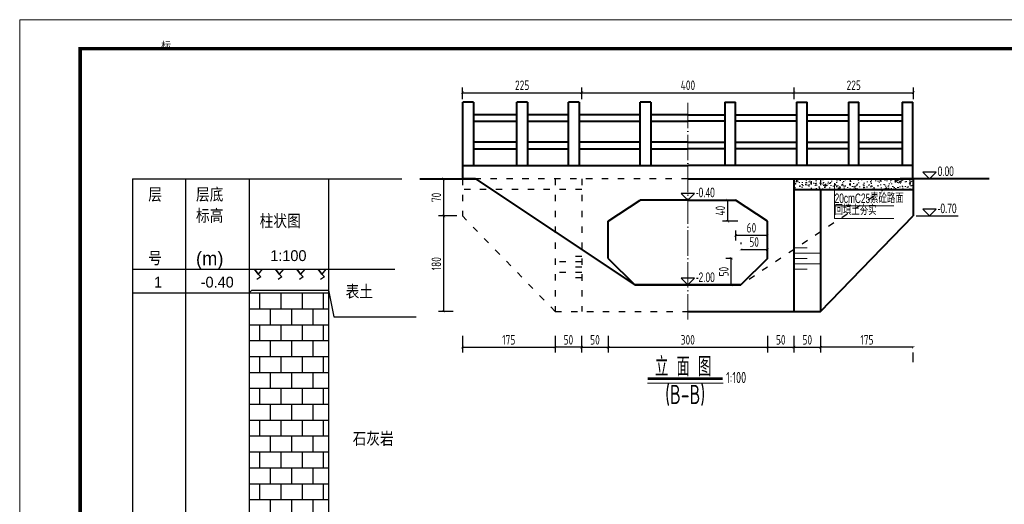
# Model space of a CAD drawing. Header units: inches. Extents: x 97745 to 142261, y 62673 to 100665.
# Tile 11 of 148: x 103884 to 105740, y 66683 to 67597. Entities that reach past the tile are written whole.
import ezdxf
from ezdxf.enums import TextEntityAlignment as Align

# ---------------------------------------------------------------- set-up
doc = ezdxf.new("R2010")
doc.units = ezdxf.units.IN
doc.header["$MEASUREMENT"] = 0
for name, pattern in [('ACAD_ISO03W100', [30, 12, -18]), ('ACAD_ISO04W100', [30, 24, -3, 0, -3]), ('DASHED2', [0.375, 0.25, -0.125])]:
    doc.linetypes.add(name, pattern=pattern)
doc.layers.get('0').update_dxf_attribs({"lineweight": 15})
for name, color, linetype, lineweight in [('00、2粗实线', 1, 'Continuous', 40), ('00、4细实线', 4, 'Continuous', 18), ('05、8号淡显', 8, 'Continuous', 18), ('BM1', 7, 'Continuous', 15), ('中心线', 3, 'ACAD_ISO04W100', 18), ('标注', 3, 'Continuous', 18), ('栏杆', 5, 'Continuous', 40), ('细实线', 4, 'Continuous', 15), ('细线', 7, 'Continuous', 25), ('虚线', 2, 'ACAD_ISO03W100', 25), ('虚线1', 5, 'DASHED2', 20), ('轮廓线', 1, 'Continuous', 40)]:
    doc.layers.add(name, color=color, linetype=linetype, lineweight=lineweight)
for name, color, linetype in [('1', 7, 'Continuous'), ('6', 7, 'Continuous'), ('dim', 4, 'Continuous'), ('断面标高标注', 3, 'Continuous')]:
    doc.layers.add(name, color=color, linetype=linetype)
doc.styles.add('03、he-e', font='hztxt_e.shx', dxfattribs={"width": 0.65, "bigfont": 'hztxt.shx'})
doc.styles.add('HZTXT', font='tssdeng.shx', dxfattribs={"width": 0.75, "bigfont": 'hztxt.shx'})
doc.styles.add('三级钢', font='tssdeng.shx', dxfattribs={"width": 0.7, "height": 30, "bigfont": 'hztxt.shx'})
doc.styles.add('宋体', font='SIMFANG.TTF', dxfattribs={"width": 0.8, "height": 3.5})
doc.styles.add('楷体', font='hztxt_e.shx', dxfattribs={"width": 0.7, "bigfont": 'hztxt.shx'})
doc.dimstyles.new('3', dxfattribs={"dimtxt": 25, "dimasz": 12, "dimexe": 10, "dimexo": 30, "dimgap": 5, "dimtad": 1, "dimdec": 0, "dimzin": 0, "dimdsep": 46, "dimtxsty": 'HZTXT', "dimblk": 'ARCHTICK', "dimcen": 0, "dimclrt": 7, "dimazin": 2, "dimtfac": 1, "dimtdec": 0, "dimtix": 1, "dimtmove": 2, "dimatfit": 3, "dimfxl": 250, "dimtolj": 1, "dimtzin": 0, "dimarcsym": 0})

# ---------------------------------------------------------------- blocks, each defined once
blk = doc.blocks.new('_ArchTick')
at = {"color": 0, "linetype": 'ByBlock', "const_width": 0.15}
blk.add_lwpolyline([(-0.5, -0.5), (0.5, 0.5)], dxfattribs=at)
blk = doc.blocks.new('*D992')
at = {"color": 0, "lineweight": -2}
for p, q in [((104718.7, 67447), (104718.7, 67469.4)), ((104943.7, 67447), (104943.7, 67469.4)), ((104718.7, 67459.4), (104943.7, 67459.4))]:
    blk.add_line(p, q, dxfattribs=at)
at = {"color": 0, "lineweight": -2, "xscale": 5, "yscale": 5, "zscale": 5, "rotation": 180}
blk.add_blockref('_ArchTick', (104718.7, 67459.4), dxfattribs=at)
at = {"color": 0, "lineweight": -2, "xscale": 5, "yscale": 5, "zscale": 5}
blk.add_blockref('_ArchTick', (104943.7, 67459.4), dxfattribs=at)
at = {"color": 7, "insert": (104831.2, 67473.4), "char_height": 18, "attachment_point": 5, "style": 'HZTXT'}
blk.add_mtext('\\A1;225', dxfattribs=at)
blk = doc.blocks.new('*D993')
at = {"color": 0, "lineweight": -2}
for p, q in [((104943.7, 67447), (104943.7, 67469.4)), ((105343.7, 67447), (105343.7, 67469.4)), ((104943.7, 67459.4), (105343.7, 67459.4))]:
    blk.add_line(p, q, dxfattribs=at)
at = {"color": 0, "lineweight": -2, "xscale": 5, "yscale": 5, "zscale": 5, "rotation": 180}
blk.add_blockref('_ArchTick', (104943.7, 67459.4), dxfattribs=at)
at = {"color": 0, "lineweight": -2, "xscale": 5, "yscale": 5, "zscale": 5}
blk.add_blockref('_ArchTick', (105343.7, 67459.4), dxfattribs=at)
at = {"color": 7, "insert": (105143.7, 67473.4), "char_height": 18, "attachment_point": 5, "style": 'HZTXT'}
blk.add_mtext('\\A1;400', dxfattribs=at)
blk = doc.blocks.new('*D994')
at = {"color": 0, "lineweight": -2}
for p, q in [((105343.7, 67447), (105343.7, 67469.4)), ((105568.7, 67447), (105568.7, 67469.4)), ((105343.7, 67459.4), (105568.7, 67459.4))]:
    blk.add_line(p, q, dxfattribs=at)
at = {"color": 0, "lineweight": -2, "xscale": 5, "yscale": 5, "zscale": 5, "rotation": 180}
blk.add_blockref('_ArchTick', (105343.7, 67459.4), dxfattribs=at)
at = {"color": 0, "lineweight": -2, "xscale": 5, "yscale": 5, "zscale": 5}
blk.add_blockref('_ArchTick', (105568.7, 67459.4), dxfattribs=at)
at = {"color": 7, "insert": (105456.2, 67473.4), "char_height": 18, "attachment_point": 5, "style": 'HZTXT'}
blk.add_mtext('\\A1;225', dxfattribs=at)
blk = doc.blocks.new('*D995')
at = {"color": 0, "lineweight": -2}
for p, q in [((104718.5, 67000.9), (104718.5, 66969.2)), ((104893.3, 67000.9), (104893.3, 66969.2)), ((104718.5, 66979.2), (104893.3, 66979.2))]:
    blk.add_line(p, q, dxfattribs=at)
at = {"color": 0, "lineweight": -2, "xscale": 5, "yscale": 5, "zscale": 5, "rotation": 180}
blk.add_blockref('_ArchTick', (104718.5, 66979.2), dxfattribs=at)
at = {"color": 0, "lineweight": -2, "xscale": 5, "yscale": 5, "zscale": 5}
blk.add_blockref('_ArchTick', (104893.3, 66979.2), dxfattribs=at)
at = {"color": 7, "insert": (104805.9, 66993.2), "char_height": 18, "attachment_point": 5, "style": 'HZTXT'}
blk.add_mtext('\\A1;175', dxfattribs=at)
blk = doc.blocks.new('*D996')
at = {"color": 0, "lineweight": -2}
for p, q in [((104943.4, 67000.9), (104943.4, 66969.2)), ((104993.5, 67000.9), (104993.5, 66969.2)), ((104943.4, 66979.2), (104993.5, 66979.2))]:
    blk.add_line(p, q, dxfattribs=at)
at = {"color": 0, "lineweight": -2, "xscale": 5, "yscale": 5, "zscale": 5, "rotation": 180}
blk.add_blockref('_ArchTick', (104943.4, 66979.2), dxfattribs=at)
at = {"color": 0, "lineweight": -2, "xscale": 5, "yscale": 5, "zscale": 5}
blk.add_blockref('_ArchTick', (104993.5, 66979.2), dxfattribs=at)
at = {"color": 7, "insert": (104968.5, 66993.2), "char_height": 18, "attachment_point": 5, "style": 'HZTXT'}
blk.add_mtext('\\A1;50', dxfattribs=at)
blk = doc.blocks.new('*D997')
at = {"color": 0, "lineweight": -2}
for p, q in [((104993.5, 67000.9), (104993.5, 66969.2)), ((105293.5, 67000.9), (105293.5, 66969.2)), ((104993.5, 66979.2), (105293.5, 66979.2))]:
    blk.add_line(p, q, dxfattribs=at)
at = {"color": 0, "lineweight": -2, "xscale": 5, "yscale": 5, "zscale": 5, "rotation": 180}
blk.add_blockref('_ArchTick', (104993.5, 66979.2), dxfattribs=at)
at = {"color": 0, "lineweight": -2, "xscale": 5, "yscale": 5, "zscale": 5}
blk.add_blockref('_ArchTick', (105293.5, 66979.2), dxfattribs=at)
at = {"color": 7, "insert": (105143.5, 66993.2), "char_height": 18, "attachment_point": 5, "style": 'HZTXT'}
blk.add_mtext('\\A1;300', dxfattribs=at)
blk = doc.blocks.new('*D998')
at = {"color": 0, "lineweight": -2}
for p, q in [((105293.5, 67000.9), (105293.5, 66969.2)), ((105343.6, 67000.9), (105343.6, 66969.2)), ((105293.5, 66979.2), (105343.6, 66979.2))]:
    blk.add_line(p, q, dxfattribs=at)
at = {"color": 0, "lineweight": -2, "xscale": 5, "yscale": 5, "zscale": 5, "rotation": 180}
blk.add_blockref('_ArchTick', (105293.5, 66979.2), dxfattribs=at)
at = {"color": 0, "lineweight": -2, "xscale": 5, "yscale": 5, "zscale": 5}
blk.add_blockref('_ArchTick', (105343.6, 66979.2), dxfattribs=at)
at = {"color": 7, "insert": (105318.6, 66993.2), "char_height": 18, "attachment_point": 5, "style": 'HZTXT'}
blk.add_mtext('\\A1;50', dxfattribs=at)
blk = doc.blocks.new('*D1002')
at = {"color": 0, "lineweight": -2}
for p, q in [((104707.8, 67226.8), (104673.4, 67226.8)), ((104683.4, 67046.8), (104683.4, 67226.8)), ((104700.9, 67046.8), (104673.4, 67046.8))]:
    blk.add_line(p, q, dxfattribs=at)
at = {"color": 0, "lineweight": -2, "xscale": 5, "yscale": 5, "zscale": 5}
for p, rotation in [((104683.4, 67226.8), 90), ((104683.4, 67046.8), 270)]:
    blk.add_blockref('_ArchTick', p, dxfattribs=dict(at, rotation=rotation))
at = {"color": 7, "insert": (104669.4, 67136.8), "char_height": 18, "attachment_point": 5, "rotation": 90, "style": 'HZTXT'}
blk.add_mtext('\\A1;180', dxfattribs=at)
blk = doc.blocks.new('*D1003')
at = {"color": 0, "lineweight": -2}
for p, q in [((104708.6, 67296.8), (104673.4, 67296.8)), ((104683.4, 67226.8), (104683.4, 67296.8)), ((104707.8, 67226.8), (104673.4, 67226.8))]:
    blk.add_line(p, q, dxfattribs=at)
at = {"color": 0, "lineweight": -2, "xscale": 5, "yscale": 5, "zscale": 5}
for p, rotation in [((104683.4, 67296.8), 90), ((104683.4, 67226.8), 270)]:
    blk.add_blockref('_ArchTick', p, dxfattribs=dict(at, rotation=rotation))
at = {"color": 7, "insert": (104669.4, 67261.8), "char_height": 18, "attachment_point": 5, "rotation": 90, "style": 'HZTXT'}
blk.add_mtext('\\A1;70', dxfattribs=at)
blk = doc.blocks.new('*D1010')
at = {"color": 0, "lineweight": -2}
for p, q in [((104893.3, 67000.9), (104893.3, 66969.2)), ((104943.4, 67000.9), (104943.4, 66969.2)), ((104943.4, 66979.2), (104893.3, 66979.2))]:
    blk.add_line(p, q, dxfattribs=at)
at = {"color": 0, "lineweight": -2, "xscale": 5, "yscale": 5, "zscale": 5, "rotation": 180}
blk.add_blockref('_ArchTick', (104893.3, 66979.2), dxfattribs=at)
at = {"color": 0, "lineweight": -2, "xscale": 5, "yscale": 5, "zscale": 5}
blk.add_blockref('_ArchTick', (104943.4, 66979.2), dxfattribs=at)
at = {"color": 7, "insert": (104918.4, 66993.2), "char_height": 18, "attachment_point": 5, "style": 'HZTXT'}
blk.add_mtext('\\A1;50', dxfattribs=at)
blk = doc.blocks.new('*D1011')
at = {"color": 0, "lineweight": -2}
for p, q in [((105393.7, 67000.9), (105393.7, 66969.2)), ((105568.5, 66979.2), (105393.7, 66979.2)), ((105568.5, 66950.9), (105568.5, 66969.2))]:
    blk.add_line(p, q, dxfattribs=at)
at = {"color": 0, "lineweight": -2, "xscale": 5, "yscale": 5, "zscale": 5, "rotation": 180}
blk.add_blockref('_ArchTick', (105393.7, 66979.2), dxfattribs=at)
at = {"color": 0, "lineweight": -2, "xscale": 5, "yscale": 5, "zscale": 5}
blk.add_blockref('_ArchTick', (105568.5, 66979.2), dxfattribs=at)
at = {"color": 7, "insert": (105481.1, 66993.2), "char_height": 18, "attachment_point": 5, "style": 'HZTXT'}
blk.add_mtext('\\A1;175', dxfattribs=at)
blk = doc.blocks.new('*D1012')
at = {"color": 0, "lineweight": -2}
for p, q in [((105343.6, 67000.9), (105343.6, 66969.2)), ((105393.7, 67000.9), (105393.7, 66969.2)), ((105343.6, 66979.2), (105393.7, 66979.2))]:
    blk.add_line(p, q, dxfattribs=at)
at = {"color": 0, "lineweight": -2, "xscale": 5, "yscale": 5, "zscale": 5, "rotation": 180}
blk.add_blockref('_ArchTick', (105343.6, 66979.2), dxfattribs=at)
at = {"color": 0, "lineweight": -2, "xscale": 5, "yscale": 5, "zscale": 5}
blk.add_blockref('_ArchTick', (105393.7, 66979.2), dxfattribs=at)
at = {"color": 7, "insert": (105368.7, 66993.2), "char_height": 18, "attachment_point": 5, "style": 'HZTXT'}
blk.add_mtext('\\A1;50', dxfattribs=at)
blk = doc.blocks.new('*D1039')
at = {"color": 0, "lineweight": -2}
for p, q in [((105233.5, 67199.5), (105233.5, 67180.5)), ((105233.5, 67190.5), (105293.5, 67190.5)), ((105293.5, 67175.9), (105293.5, 67180.5))]:
    blk.add_line(p, q, dxfattribs=at)
at = {"color": 0, "lineweight": -2, "xscale": 5, "yscale": 5, "zscale": 5, "rotation": 180}
blk.add_blockref('_ArchTick', (105233.5, 67190.5), dxfattribs=at)
at = {"color": 0, "lineweight": -2, "xscale": 5, "yscale": 5, "zscale": 5}
blk.add_blockref('_ArchTick', (105293.5, 67190.5), dxfattribs=at)
at = {"color": 7, "insert": (105263.5, 67204.5), "char_height": 18, "attachment_point": 5, "style": 'HZTXT'}
blk.add_mtext('\\A1;60', dxfattribs=at)
blk = doc.blocks.new('*D1040')
at = {"color": 0, "lineweight": -2}
for p, q in [((105202.8, 67256.8), (105208.8, 67256.8)), ((105218.8, 67216.8), (105218.8, 67256.8)), ((105237.6, 67216.8), (105208.8, 67216.8))]:
    blk.add_line(p, q, dxfattribs=at)
at = {"color": 0, "lineweight": -2, "xscale": 5, "yscale": 5, "zscale": 5}
for p, rotation in [((105218.8, 67256.8), 90), ((105218.8, 67216.8), 270)]:
    blk.add_blockref('_ArchTick', p, dxfattribs=dict(at, rotation=rotation))
at = {"color": 7, "insert": (105204.8, 67236.8), "char_height": 18, "attachment_point": 5, "rotation": 90, "style": 'HZTXT'}
blk.add_mtext('\\A1;40', dxfattribs=at)
blk = doc.blocks.new('*D1041')
at = {"color": 0, "lineweight": -2}
for p, q in [((105243.5, 67176.8), (105243.5, 67173.7)), ((105293.5, 67176.8), (105293.5, 67173.7)), ((105243.5, 67163.7), (105293.5, 67163.7))]:
    blk.add_line(p, q, dxfattribs=at)
at = {"color": 0, "lineweight": -2, "xscale": 5, "yscale": 5, "zscale": 5, "rotation": 180}
blk.add_blockref('_ArchTick', (105243.5, 67163.7), dxfattribs=at)
at = {"color": 0, "lineweight": -2, "xscale": 5, "yscale": 5, "zscale": 5}
blk.add_blockref('_ArchTick', (105293.5, 67163.7), dxfattribs=at)
at = {"color": 7, "insert": (105268.5, 67177.7), "char_height": 18, "attachment_point": 5, "style": 'HZTXT'}
blk.add_mtext('\\A1;50', dxfattribs=at)
blk = doc.blocks.new('*D1042')
at = {"color": 0, "lineweight": -2}
for p, q in [((105226.9, 67146.8), (105215.3, 67146.8)), ((105225.3, 67096.8), (105225.3, 67146.8)), ((105227.4, 67096.8), (105215.3, 67096.8))]:
    blk.add_line(p, q, dxfattribs=at)
at = {"color": 0, "lineweight": -2, "xscale": 5, "yscale": 5, "zscale": 5}
for p, rotation in [((105225.3, 67146.8), 90), ((105225.3, 67096.8), 270)]:
    blk.add_blockref('_ArchTick', p, dxfattribs=dict(at, rotation=rotation))
at = {"color": 7, "insert": (105211.3, 67121.8), "char_height": 18, "attachment_point": 5, "rotation": 90, "style": 'HZTXT'}
blk.add_mtext('\\A1;50', dxfattribs=at)

msp = doc.modelspace()

# ---------------------------------------------------------------- hatches: boundary and pattern name
at = {"layer": '00、4细实线'}
h = msp.add_hatch(dxfattribs=at)
h.set_pattern_fill('AR-CONC,_O', color=256, scale=0.1, pattern_type=2)
h.set_pattern_definition([(50, (-526170.992, 111338.576), (18.2184669, -1.59390855), [1.905, -20.955]), (355, (-526170.992, 111338.576), (-3.5242826, 19.1056643), [1.524, -16.764]), (100.451, (-526169.474, 111338.443), (14.69425017, 17.5116688), [1.619, -17.809]), (46.1842, (-526170.992, 111343.656), (27.1079041, -4.2042328), [2.8575, -31.4325]), (96.6356, (-526168.733, 111343.306), (23.7404234, 24.7425556), [2.4285, -26.7135]), (351.184, (-526170.992, 111343.656), (23.7404606, 24.7425118), [2.286, -25.146]), (21, (-526168.452, 111342.386), (15.161488, -10.22655185), [1.905, -20.955]), (326, (-526168.452, 111342.386), (6.18020283, 18.4187966), [1.524, -16.764]), (71.4514, (-526167.189, 111341.534), (21.3416491, 8.19228577), [1.619, -17.809]), (37.5, (-526170.992, 111338.576), (0.308860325, 8.45550389), [0, -16.5608, 0, -17.018, 0, -16.8275]), (7.5, (-526170.992, 111338.576), (6.68196625, 10.01805748), [0, -9.7028, 0, -16.1798, 0, -6.4135]), (327.5, (-526176.6565, 111338.576), (13.55905952, -0.5728744), [0, -6.35, 0, -19.812, 0, -26.289]), (317.5, (-526179.196, 111338.576), (14.81291814, 2.5426491), [0, -8.255, 0, -13.1572, 0, -18.669])])
h.paths.add_polyline_path([(105543.541, 67296.806), (105393.647, 67296.806), (105393.647, 67276.806), (105519.541, 67276.806)])
h.paths.add_polyline_path([(105393.647, 67296.806), (105343.647, 67296.806), (105343.647, 67276.806), (105393.647, 67276.806)])
h.paths.add_polyline_path([(105568.541, 67276.806), (105568.541, 67296.806), (105543.541, 67296.806), (105519.541, 67276.806)])

# ---------------------------------------------------------------- linework, layer by layer
at = {"ltscale": 5}
msp.add_line((105209.969, 66911.163), (105067.694, 66911.163), dxfattribs=at)
at = {"layer": '00、2粗实线', "ltscale": 2}
for p, q in [((104743.541, 67296.806), (104718.541, 67296.806)), ((105143.541, 67296.806), (105568.541, 67296.806)), ((105343.647, 67296.806), (105343.644, 67046.8)), ((105711.456, 67296.806), (105543.541, 67296.806)), ((105568.541, 67296.806), (105568.541, 67226.806)), ((105343.647, 67276.806), (105568.541, 67276.806)), ((105393.647, 67276.806), (105393.644, 67046.799)), ((104993.541, 67216.806), (105053.541, 67256.806)), ((105143.541, 67256.806), (105053.541, 67256.806)), ((105143.541, 67256.806), (105233.541, 67256.806)), ((105293.541, 67216.806), (105233.541, 67256.806)), ((105393.644, 67046.799), (105568.541, 67226.806)), ((104993.541, 67146.808), (104993.541, 67216.806)), ((105293.541, 67146.808), (105293.541, 67216.806)), ((104993.541, 67146.808), (105043.541, 67096.807)), ((105293.541, 67146.808), (105243.54, 67096.807)), ((105143.541, 67096.806), (105043.541, 67096.806)), ((105243.541, 67096.806), (105143.541, 67096.806)), ((105143.541, 67096.806), (105243.541, 67096.806)), ((105143.541, 67046.802), (105393.644, 67046.799))]:
    msp.add_line(p, q, dxfattribs=at)
at = {"layer": '00、2粗实线'}
msp.add_lwpolyline([(104638.358, 67296.806), (104743.541, 67296.806), (105043.541, 67096.806), (105143.541, 67096.806)], dxfattribs=at)
at = {"layer": '1'}
for p, q in [((104096.393, 67296.806), (104316.393, 67296.806)), ((104096.393, 67296.806), (104096.393, 66426.806)), ((104096.393, 67296.806), (104316.393, 67296.806)), ((104196.393, 67296.806), (104196.393, 66426.806)), ((104316.393, 67296.806), (104604.541, 67296.806)), ((104316.393, 67296.806), (104316.393, 66426.806)), ((104316.393, 67296.806), (104316.393, 66426.806)), ((104316.393, 67296.806), (104604.541, 67296.806)), ((104466.393, 67296.806), (104466.393, 66426.806)), ((104096.393, 67126.806), (104316.393, 67126.806)), ((104316.393, 67126.806), (104591.126, 67126.806))]:
    msp.add_line(p, q, dxfattribs=at)
at = {"layer": '6'}
for p, q in [((104326.393, 67126.806), (104341.393, 67126.806)), ((104333.393, 67116.806), (104326.393, 67126.806)), ((104326.393, 67126.806), (104333.393, 67116.806)), ((104341.393, 67126.806), (104333.393, 67116.806)), ((104333.393, 67116.806), (104338.393, 67111.806)), ((104366.393, 67126.806), (104381.393, 67126.806)), ((104373.393, 67116.806), (104366.393, 67126.806)), ((104366.393, 67126.806), (104373.393, 67116.806)), ((104381.393, 67126.806), (104373.393, 67116.806)), ((104373.393, 67116.806), (104378.393, 67111.806)), ((104406.393, 67126.806), (104421.393, 67126.806)), ((104413.393, 67116.806), (104406.393, 67126.806)), ((104406.393, 67126.806), (104413.393, 67116.806)), ((104421.393, 67126.806), (104413.393, 67116.806)), ((104413.393, 67116.806), (104418.393, 67111.806)), ((104446.393, 67126.806), (104461.393, 67126.806)), ((104453.393, 67116.806), (104446.393, 67126.806)), ((104446.393, 67126.806), (104453.393, 67116.806)), ((104461.393, 67126.806), (104453.393, 67116.806)), ((104453.393, 67116.806), (104458.393, 67111.806)), ((104338.393, 67111.806), (104331.393, 67106.806)), ((104378.393, 67111.806), (104371.393, 67106.806)), ((104418.393, 67111.806), (104411.393, 67106.806)), ((104458.393, 67111.806), (104451.393, 67106.806)), ((104096.393, 67081.806), (104316.393, 67081.806)), ((104316.393, 67081.806), (104321.393, 67086.806)), ((104316.393, 67081.806), (104466.393, 67081.806)), ((104321.393, 67086.806), (104466.393, 67086.806)), ((104336.393, 67081.806), (104336.393, 67051.806)), ((104376.393, 67081.806), (104376.393, 67051.806)), ((104416.393, 67081.806), (104416.393, 67051.806)), ((104456.393, 67081.806), (104456.393, 67051.806)), ((104466.393, 67086.806), (104476.393, 67036.806)), ((104316.393, 67051.806), (104466.393, 67051.806)), ((104356.393, 67051.806), (104356.393, 67021.806)), ((104396.393, 67051.806), (104396.393, 67021.806)), ((104436.393, 67051.806), (104436.393, 67021.806)), ((104476.393, 67036.806), (104631.44, 67036.806)), ((104316.393, 67021.806), (104466.393, 67021.806)), ((104336.393, 67021.806), (104336.393, 66991.806)), ((104376.393, 67021.806), (104376.393, 66991.806)), ((104416.393, 67021.806), (104416.393, 66991.806)), ((104456.393, 67021.806), (104456.393, 66991.806)), ((104316.393, 66991.806), (104466.393, 66991.806)), ((104356.393, 66991.806), (104356.393, 66961.806)), ((104396.393, 66991.806), (104396.393, 66961.806)), ((104436.393, 66991.806), (104436.393, 66961.806)), ((104316.393, 66961.806), (104466.393, 66961.806)), ((104336.393, 66961.806), (104336.393, 66931.806)), ((104376.393, 66961.806), (104376.393, 66931.806)), ((104416.393, 66961.806), (104416.393, 66931.806)), ((104456.393, 66961.806), (104456.393, 66931.806)), ((104316.393, 66931.806), (104466.393, 66931.806)), ((104356.393, 66931.806), (104356.393, 66901.806)), ((104396.393, 66931.806), (104396.393, 66901.806)), ((104436.393, 66931.806), (104436.393, 66901.806)), ((104316.393, 66901.806), (104466.393, 66901.806)), ((104336.393, 66901.806), (104336.393, 66871.806)), ((104376.393, 66901.806), (104376.393, 66871.806)), ((104416.393, 66901.806), (104416.393, 66871.806)), ((104456.393, 66901.806), (104456.393, 66871.806)), ((104316.393, 66871.806), (104466.393, 66871.806)), ((104356.393, 66871.806), (104356.393, 66841.806)), ((104396.393, 66871.806), (104396.393, 66841.806)), ((104436.393, 66871.806), (104436.393, 66841.806)), ((104316.393, 66841.806), (104466.393, 66841.806)), ((104336.393, 66841.806), (104336.393, 66811.806)), ((104376.393, 66841.806), (104376.393, 66811.806)), ((104416.393, 66841.806), (104416.393, 66811.806)), ((104456.393, 66841.806), (104456.393, 66811.806)), ((104316.393, 66811.806), (104466.393, 66811.806)), ((104356.393, 66811.806), (104356.393, 66781.806)), ((104396.393, 66811.806), (104396.393, 66781.806)), ((104436.393, 66811.806), (104436.393, 66781.806)), ((104316.393, 66781.806), (104466.393, 66781.806)), ((104336.393, 66781.806), (104336.393, 66751.806)), ((104376.393, 66781.806), (104376.393, 66751.806)), ((104416.393, 66781.806), (104416.393, 66751.806)), ((104456.393, 66781.806), (104456.393, 66751.806)), ((104316.393, 66751.806), (104466.393, 66751.806)), ((104356.393, 66751.806), (104356.393, 66721.806)), ((104396.393, 66751.806), (104396.393, 66721.806)), ((104436.393, 66751.806), (104436.393, 66721.806)), ((104316.393, 66721.806), (104466.393, 66721.806)), ((104336.393, 66721.806), (104336.393, 66691.806)), ((104376.393, 66721.806), (104376.393, 66691.806)), ((104416.393, 66721.806), (104416.393, 66691.806)), ((104456.393, 66721.806), (104456.393, 66691.806)), ((104316.393, 66691.806), (104466.393, 66691.806)), ((104356.393, 66691.806), (104356.393, 66661.806)), ((104396.393, 66691.806), (104396.393, 66661.806)), ((104436.393, 66691.806), (104436.393, 66661.806))]:
    msp.add_line(p, q, dxfattribs=at)
at = {"layer": 'BM1', "const_width": 0.677}
msp.add_lwpolyline([(103884.392, 67596.782), (106757.447, 67596.782), (106757.447, 65565.11), (103884.392, 65565.11), (103884.392, 67596.782)], dxfattribs=at)
at = {"layer": 'BM1'}
msp.add_lwpolyline([(103884.392, 67596.782), (106757.447, 67596.782), (106757.447, 65565.11), (103884.392, 65565.11)], close=True, dxfattribs=at)
at = {"layer": 'BM1', "color": 0, "linetype": 'Continuous', "const_width": 6.771}
msp.add_lwpolyline([(103998.049, 65598.964), (103998.049, 67542.406), (106723.593, 67542.406), (106723.593, 65598.964)], close=True, dxfattribs=at)
at = {"layer": 'dim'}
for p, q in [((105574.156, 67296.806), (105653.337, 67296.806)), ((105574.156, 67226.806), (105653.337, 67226.806))]:
    msp.add_line(p, q, dxfattribs=at)
for points in [[(105586.758, 67309.404), (105599.356, 67296.806), (105611.954, 67309.404)], [(105586.758, 67239.404), (105599.356, 67226.806), (105611.954, 67239.404)]]:
    msp.add_lwpolyline(points, close=True, dxfattribs=at)
at = {"layer": '中心线', "ltscale": 2}
msp.add_line((105143.541, 67031.655), (105143.541, 67440.391), dxfattribs=at)
at = {"layer": '断面标高标注'}
for p, q in [((105118.341, 67256.806), (105197.521, 67256.806)), ((105118.341, 67096.806), (105197.521, 67096.806))]:
    msp.add_line(p, q, dxfattribs=at)
for points in [[(105130.942, 67269.404), (105143.541, 67256.806), (105156.139, 67269.404)], [(105130.942, 67109.404), (105143.541, 67096.806), (105156.139, 67109.404)]]:
    msp.add_lwpolyline(points, close=True, dxfattribs=at)
at = {"layer": '标注', "color": 9, "ltscale": 0.5}
for p, q in [((105419.779, 67245.794), (105531.625, 67245.794)), ((105419.779, 67222.065), (105531.625, 67222.065))]:
    msp.add_line(p, q, dxfattribs=at)
msp.add_lwpolyline([(105419.779, 67222.065), (105419.779, 67288.463), (105419.779, 67288.463)], dxfattribs=at)
at = {"layer": '栏杆'}
for p, q in [((104719.684, 67321.806), (104719.684, 67441.806)), ((104739.684, 67441.806), (104719.684, 67441.806)), ((104739.684, 67441.806), (104739.684, 67321.806)), ((104821.179, 67321.806), (104821.179, 67441.806)), ((104841.179, 67441.806), (104821.179, 67441.806)), ((104841.179, 67441.806), (104841.179, 67321.806)), ((104918.541, 67321.806), (104918.541, 67441.806)), ((104938.541, 67441.806), (104918.541, 67441.806)), ((104938.541, 67441.806), (104938.541, 67321.806)), ((105053.541, 67321.806), (105053.541, 67441.806)), ((105073.541, 67441.806), (105053.541, 67441.806)), ((105073.541, 67441.806), (105073.541, 67321.806)), ((105213.541, 67441.806), (105213.541, 67321.806)), ((105213.541, 67441.806), (105233.541, 67441.806)), ((105233.541, 67321.806), (105233.541, 67441.806)), ((105348.541, 67441.806), (105348.541, 67321.806)), ((105348.541, 67441.806), (105368.541, 67441.806)), ((105368.541, 67321.806), (105368.541, 67441.806)), ((105446.179, 67441.806), (105446.179, 67321.806)), ((105446.179, 67441.806), (105466.179, 67441.806)), ((105466.179, 67321.806), (105466.179, 67441.806)), ((105547.397, 67441.806), (105547.397, 67321.806)), ((105547.397, 67441.806), (105567.397, 67441.806)), ((105567.397, 67321.806), (105567.397, 67441.806)), ((104821.179, 67417.806), (104739.684, 67417.806)), ((104918.541, 67417.806), (104841.179, 67417.806)), ((105053.541, 67417.806), (104938.541, 67417.806)), ((105143.541, 67417.806), (105073.541, 67417.806)), ((105143.541, 67417.806), (105213.541, 67417.806)), ((105233.541, 67417.806), (105348.541, 67417.806)), ((105368.541, 67417.806), (105446.179, 67417.806)), ((105466.179, 67417.806), (105547.397, 67417.806)), ((104739.684, 67405.806), (104821.179, 67405.806)), ((104841.179, 67405.806), (104918.541, 67405.806)), ((104938.541, 67405.806), (105053.541, 67405.806)), ((105073.541, 67405.806), (105143.541, 67405.806)), ((105213.541, 67405.806), (105143.541, 67405.806)), ((105348.541, 67405.806), (105233.541, 67405.806)), ((105446.179, 67405.806), (105368.541, 67405.806)), ((105547.397, 67405.806), (105466.179, 67405.806)), ((104821.179, 67365.806), (104739.684, 67365.806)), ((104918.541, 67365.806), (104841.179, 67365.806)), ((105053.541, 67365.806), (104938.541, 67365.806)), ((105143.541, 67365.806), (105073.541, 67365.806)), ((105143.541, 67365.806), (105213.541, 67365.806)), ((105233.541, 67365.806), (105348.541, 67365.806)), ((105368.541, 67365.806), (105446.179, 67365.806)), ((105466.179, 67365.806), (105547.397, 67365.806)), ((104739.684, 67353.806), (104821.179, 67353.806)), ((104841.179, 67353.806), (104918.541, 67353.806)), ((104938.541, 67353.806), (105053.541, 67353.806)), ((105073.541, 67353.806), (105143.541, 67353.806)), ((105213.541, 67353.806), (105143.541, 67353.806)), ((105348.541, 67353.806), (105233.541, 67353.806)), ((105446.179, 67353.806), (105368.541, 67353.806)), ((105547.397, 67353.806), (105466.179, 67353.806))]:
    msp.add_line(p, q, dxfattribs=at)
at = {"layer": '细实线'}
for p, q in [((105343.646, 67166.803), (105368.646, 67166.803)), ((105343.646, 67156.803), (105393.646, 67156.802)), ((105343.646, 67146.803), (105368.646, 67146.803)), ((105343.646, 67136.803), (105393.646, 67136.802)), ((105343.646, 67126.803), (105368.646, 67126.803))]:
    msp.add_line(p, q, dxfattribs=at)
at = {"layer": '细线', "ltscale": 5, "const_width": 4.8}
msp.add_lwpolyline([(105067.694, 66919.912), (105209.48, 66919.912)], dxfattribs=at)
at = {"layer": '虚线'}
for p, q in [((104718.541, 67296.806), (104718.541, 67226.806)), ((105143.541, 67296.806), (104719.684, 67296.806)), ((104893.679, 67296.846), (104893.437, 67046.846)), ((104943.679, 67296.806), (104943.437, 67046.806)), ((105543.541, 67296.806), (105243.541, 67096.806)), ((105393.647, 67296.805), (105393.647, 67276.806)), ((104943.663, 67276.806), (104718.541, 67276.806)), ((104893.437, 67046.806), (104718.541, 67226.806)), ((104943.544, 67140.136), (104893.544, 67140.135)), ((104943.544, 67150.136), (104918.544, 67150.136)), ((104943.545, 67120.136), (104893.545, 67120.135)), ((104943.545, 67130.136), (104918.545, 67130.136)), ((104943.545, 67110.136), (104918.545, 67110.136)), ((104893.437, 67046.806), (105143.541, 67046.802))]:
    msp.add_line(p, q, dxfattribs=at)
at = {"layer": '虚线1', "ltscale": 2}
msp.add_line((105318.244, 66988.501), (105318.644, 66988.501), dxfattribs=at)
at = {"layer": '轮廓线'}
for p, q in [((104719.684, 67321.806), (105143.541, 67321.806)), ((104719.684, 67296.806), (104719.684, 67321.806)), ((105567.397, 67321.806), (105143.541, 67321.806)), ((105567.397, 67296.806), (105567.397, 67321.806))]:
    msp.add_line(p, q, dxfattribs=at)

# ---------------------------------------------------------------- texts
at = {"ltscale": 5, "style": '三级钢', "width": 0.7}
for s, p in [('立 面 图', (105134.704, 66924.549)), ('(B-B)', (105138.587, 66872.211))]:
    msp.add_text(s, height=36, dxfattribs=at).set_placement(p, align=Align.CENTER)
msp.add_text('1:100', height=21, dxfattribs=at).set_placement((105215.769, 66911.652))
at = {"layer": '05、8号淡显', "style": '宋体'}
msp.add_text('标', height=13.6, dxfattribs=at).set_placement((104150.63, 67541.806))
at = {"layer": '1', "style": '楷体'}
for s, height, p in [('层底', 25.84, (104216.393, 67253.806)), ('层', 25.84, (104126.393, 67253.806)), ('标高', 25.84, (104216.393, 67213.806)), ('柱状图', 25.84, (104336.393, 67203.806)), ('号', 25.84, (104126.393, 67133.806)), ('(m)', 25.84, (104216.393, 67133.806)), ('1:100', 20.4, (104356.393, 67141.806))]:
    msp.add_text(s, height=height, dxfattribs=at).set_placement(p)
at = {"layer": '6', "style": '楷体'}
for s, height, p in [('1', 20.4, (104137.393, 67091.806)), ('表土', 25.84, (104498.454, 67070.579)), ('石灰岩', 25.84, (104511.692, 66793.196))]:
    msp.add_text(s, height=height, dxfattribs=at).set_placement(p)
msp.add_text('-0.40', height=20.4, dxfattribs=at).set_placement((104256.393, 67091.806), align=Align.CENTER)
at = {"layer": 'dim', "color": 3, "style": '03、he-e', "width": 0.65}
for s, p in [('0.00', (105614.476, 67296.806)), ('-0.70', (105614.476, 67226.806))]:
    msp.add_text(s, height=18, dxfattribs=at).set_placement(p, align=Align.BOTTOM_LEFT)
at = {"layer": '断面标高标注', "color": 3, "style": '03、he-e', "width": 0.65}
for s, p in [('-0.40', (105158.661, 67256.806)), ('-2.00', (105158.661, 67096.806))]:
    msp.add_text(s, height=18, dxfattribs=at).set_placement(p, align=Align.BOTTOM_LEFT)
at = {"layer": '标注', "color": 3, "style": '03、he-e', "width": 0.65}
for s, p in [('20cmC25素砼路面', (105420.279, 67245.794)), ('回填土夯实', (105420.279, 67223.294))]:
    msp.add_text(s, height=18, dxfattribs=at).set_placement(p, align=Align.BOTTOM_LEFT)

# ---------------------------------------------------------------- dimensions: what is measured, and where the dimension line sits
for base, p1, p2, picture, middle in [((104943.679, 67459.351), (104718.679, 67417.024), (104943.679, 67417.024), '*D992', (104831.179, 67473.351)), ((105343.679, 67459.351), (104943.679, 67417.024), (105343.679, 67417.024), '*D993', (105143.679, 67473.351)), ((105568.679, 67459.351), (105343.679, 67417.024), (105568.679, 67417.024), '*D994', (105456.179, 67473.351)), ((105293.541, 67190.468), (105233.541, 67229.472), (105293.541, 67205.943), '*D1039', (105263.541, 67204.468)), ((105293.541, 67163.735), (105243.541, 67146.806), (105293.541, 67146.806), '*D1041', (105268.541, 67177.735)), ((104893.333, 66979.152), (104718.541, 67030.856), (104893.333, 67030.856), '*D995', (104805.937, 66993.152)), ((104993.541, 66979.152), (104943.437, 67030.856), (104993.541, 67030.856), '*D996', (104968.489, 66993.152)), ((105293.541, 66979.152), (104993.541, 67030.856), (105293.541, 67030.856), '*D997', (105143.541, 66993.152)), ((105343.644, 66979.152), (105293.541, 67030.856), (105343.644, 67030.856), '*D998', (105318.592, 66993.152)), ((105393.748, 66979.152), (105343.644, 67030.856), (105393.748, 67030.856), '*D1012', (105368.696, 66993.152))]:
    dim = msp.add_linear_dim(base=base, p1=p1, p2=p2, dimstyle='3', override={"dimtxt": 18, "dimasz": 5})
    dim.commit()
    dim.dimension.update_dxf_attribs({"geometry": picture, "text_midpoint": middle})
for base, p1, p2, angle, picture, middle in [((104683.449, 67296.806), (104737.817, 67226.806), (104738.63, 67296.806), 90, '*D1003', (104669.449, 67261.806)), ((105218.823, 67256.806), (105267.635, 67216.806), (105232.778, 67256.806), 90, '*D1040', (105204.823, 67236.806)), ((104683.449, 67226.806), (104730.894, 67046.806), (104737.817, 67226.806), 90, '*D1002', (104669.449, 67136.806)), ((105225.309, 67146.806), (105257.449, 67096.806), (105256.885, 67146.806), 90, '*D1042', (105211.309, 67121.806)), ((104893.333, 66979.152), (104943.437, 67030.856), (104893.333, 67030.856), 180, '*D1010', (104918.385, 66993.152)), ((105393.748, 66979.152), (105568.541, 66980.856), (105393.748, 67030.856), 180, '*D1011', (105481.144, 66993.152))]:
    dim = msp.add_linear_dim(base=base, p1=p1, p2=p2, angle=angle, dimstyle='3', override={"dimtxt": 18, "dimasz": 5})
    dim.commit()
    dim.dimension.update_dxf_attribs({"geometry": picture, "text_midpoint": middle})

doc.saveas('drawing.dxf')
